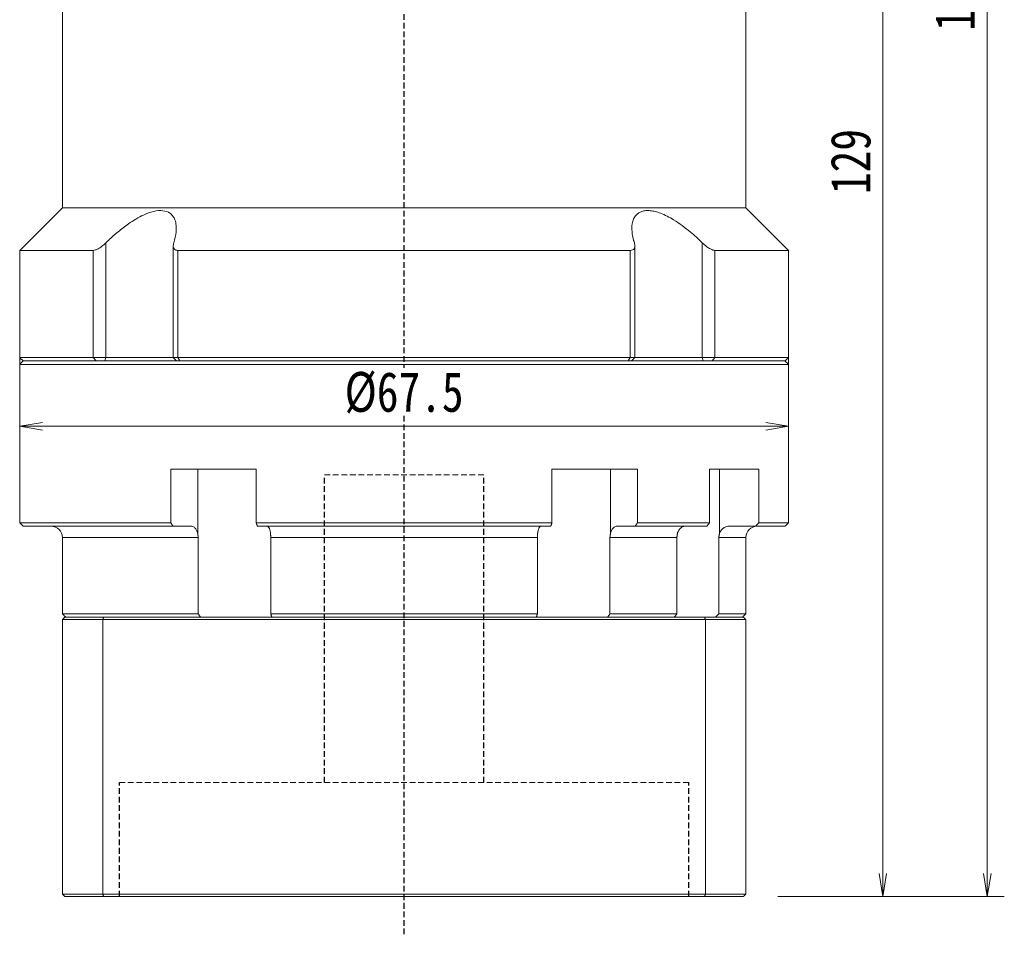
# Model space of a CAD drawing. Header units: millimetres. Extents: x -2 to 461, y 0 to 317.
# Tile 5 of 7: x 252 to 338, y 116 to 196. Entities that reach past the tile are written whole.
import ezdxf

# ---------------------------------------------------------------- set-up
doc = ezdxf.new("R2010")
doc.units = ezdxf.units.MM
doc.linetypes.add('DASHED', pattern=[0.75, 0.5, -0.25])
doc.layers.add('尺寸线层', color=3, linetype='Continuous', lineweight=18)
doc.styles.add('宋体', font='SimSun.ttf', dxfattribs={"width": 0.8})
doc.dimstyles.new('A水平标注$0', dxfattribs={"dimtxt": 3.5, "dimasz": 2, "dimexe": 1.5, "dimexo": 3, "dimgap": 1.1, "dimtad": 1, "dimtoh": 1, "dimdec": 4, "dimdsep": 46, "dimtxsty": '宋体', "dimblk": 'OPEN', "dimcen": 3, "dimclrd": 3, "dimclre": 3, "dimclrt": 6, "dimadec": 0, "dimazin": 0, "dimtm": 1e-09, "dimtfac": 1, "dimtdec": 4, "dimtix": 1, "dimtmove": 0, "dimatfit": 3, "dimldrblk": 'OPEN', "dimfxl": 0, "dimlwd": 13, "dimlwe": 13, "dimarcsym": 0})

# ---------------------------------------------------------------- blocks, each defined once
blk = doc.blocks.new('_Open')
at = {"color": 0, "linetype": 'ByBlock', "lineweight": -2}
for p, q in [((-1, 0.167), (0, 0)), ((-1, -0.167), (0, 0)), ((0, 0), (-1, 0))]:
    blk.add_line(p, q, dxfattribs=at)
blk = doc.blocks.new('*D27')
at = {"layer": 'Defpoints', "color": 0, "transparency": 16777216}
for p in [(320.95, 247.985), (315.25, 118.985), (327.483, 118.985)]:
    blk.add_point(p, dxfattribs=at)
at = {"layer": '尺寸线层', "color": 3, "lineweight": 13, "transparency": 16777216}
for p, q in [((323.95, 247.985), (328.983, 247.985)), ((327.483, 245.985), (327.483, 120.985)), ((318.25, 118.985), (328.983, 118.985))]:
    blk.add_line(p, q, dxfattribs=at)
at = {"layer": '尺寸线层', "color": 3, "lineweight": 13, "transparency": 16777216, "xscale": 2, "yscale": 2, "zscale": 2}
for p, rotation in [((327.483, 247.985), 90), ((327.483, 118.985), 270)]:
    blk.add_blockref('_Open', p, dxfattribs=dict(at, rotation=rotation))
at = {"layer": '尺寸线层', "color": 6, "transparency": 16777216, "insert": (324.672, 183.485), "char_height": 3.5, "attachment_point": 5, "rotation": 90, "style": '宋体', "bg_fill": 3, "box_fill_scale": 1.1, "bg_fill_color": 257, "bg_fill_transparency": 0}
blk.add_mtext('129', dxfattribs=at)
blk = doc.blocks.new('*D28')
at = {"layer": 'Defpoints', "color": 0, "transparency": 16777216}
for p in [(317.95, 280.485), (315.25, 118.985), (336.648, 118.985)]:
    blk.add_point(p, dxfattribs=at)
at = {"layer": '尺寸线层', "color": 3, "lineweight": 13, "transparency": 16777216}
for p, q in [((320.95, 280.485), (338.148, 280.485)), ((336.648, 278.485), (336.648, 120.985)), ((318.25, 118.985), (338.148, 118.985))]:
    blk.add_line(p, q, dxfattribs=at)
at = {"layer": '尺寸线层', "color": 3, "lineweight": 13, "transparency": 16777216, "xscale": 2, "yscale": 2, "zscale": 2}
for p, rotation in [((336.648, 280.485), 89.99999999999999), ((336.648, 118.985), 270)]:
    blk.add_blockref('_Open', p, dxfattribs=dict(at, rotation=rotation))
at = {"layer": '尺寸线层', "color": 6, "transparency": 16777216, "insert": (333.837, 199.735), "char_height": 3.5, "attachment_point": 5, "rotation": 90, "style": '宋体', "bg_fill": 3, "box_fill_scale": 1.1, "bg_fill_color": 257, "bg_fill_transparency": 0}
blk.add_mtext('161.5', dxfattribs=at)
blk = doc.blocks.new('*D36')
at = {"layer": 'Defpoints', "color": 0, "transparency": 16777216}
for p in [(251.7, 170.985), (319.2, 170.985), (251.7, 160.253)]:
    blk.add_point(p, dxfattribs=at)
at = {"layer": '尺寸线层', "color": 3, "lineweight": 13, "transparency": 16777216}
for p, q in [((251.7, 167.985), (251.7, 158.753)), ((319.2, 167.985), (319.2, 158.753)), ((317.2, 160.253), (253.7, 160.253))]:
    blk.add_line(p, q, dxfattribs=at)
at = {"layer": '尺寸线层', "color": 3, "lineweight": 13, "transparency": 16777216, "xscale": 2, "yscale": 2, "zscale": 2, "rotation": 180}
blk.add_blockref('_Open', (251.7, 160.253), dxfattribs=at)
at = {"layer": '尺寸线层', "color": 3, "lineweight": 13, "transparency": 16777216, "xscale": 2, "yscale": 2, "zscale": 2}
blk.add_blockref('_Open', (319.2, 160.253), dxfattribs=at)
at = {"layer": '尺寸线层', "color": 6, "transparency": 16777216, "insert": (285.45, 163.192), "char_height": 3.5, "attachment_point": 5, "style": '宋体', "bg_fill": 3, "box_fill_scale": 1.1, "bg_fill_color": 257, "bg_fill_transparency": 0}
blk.add_mtext('%%c67.5', dxfattribs=at)

msp = doc.modelspace()

# ---------------------------------------------------------------- linework, layer by layer
at = {"color": 1, "linetype": 'DASHED'}
msp.add_line((285.44999, 115.65975), (285.44999, 203.98467), dxfattribs=at)
at = {"color": 7, "linetype": 'Continuous', "lineweight": 15}
for p, q in [((259.26841, 166.28467), (259.26841, 176.35411)), ((311.63156, 176.35411), (311.63156, 166.28467)), ((258.15811, 175.68467), (251.69999, 175.68467)), ((258.15811, 175.68467), (258.15811, 166.28467)), ((305.30486, 175.68467), (265.59511, 175.68467)), ((265.59511, 166.28467), (265.59511, 175.68467)), ((305.30486, 175.68467), (305.30486, 166.28467)), ((312.74186, 166.28467), (312.74186, 175.68467)), ((258.15811, 166.28467), (251.69999, 166.28467)), ((251.99999, 165.98467), (258.40071, 165.98467)), ((285.44999, 165.98467), (251.99999, 165.98467)), ((259.26841, 166.28467), (258.15811, 166.28467)), ((258.40071, 165.98467), (258.15811, 166.28467)), ((259.17791, 165.98467), (259.26841, 166.28467)), ((265.18341, 166.28467), (259.26841, 166.28467)), ((265.59511, 166.28467), (265.18341, 166.28467)), ((305.30486, 166.28467), (265.59511, 166.28467)), ((265.7716, 165.98467), (265.59511, 166.28467)), ((265.7716, 165.98467), (305.12837, 165.98467)), ((305.30486, 166.28467), (305.12837, 165.98467)), ((305.71657, 166.28467), (305.30486, 166.28467)), ((311.63156, 166.28467), (305.71657, 166.28467)), ((311.63156, 166.28467), (311.72206, 165.98467)), ((312.74186, 166.28467), (311.63156, 166.28467)), ((312.74186, 166.28467), (312.49927, 165.98467)), ((251.69999, 165.68467), (285.44999, 165.68467)), ((264.9632, 156.48467), (264.9632, 151.78467)), ((264.9632, 156.48467), (272.46591, 156.48467)), ((267.32732, 156.48467), (267.32732, 150.86806)), ((272.46591, 151.78467), (272.46591, 156.48467)), ((298.43406, 156.48467), (298.43406, 151.78467)), ((298.43406, 156.48467), (305.93678, 156.48467)), ((303.57265, 156.48467), (303.57265, 150.86806)), ((305.93678, 151.78467), (305.93678, 156.48467)), ((312.27076, 156.48467), (312.27076, 151.78467)), ((313.14634, 156.48467), (313.14634, 150.86806)), ((264.9632, 151.78467), (251.69999, 151.78467)), ((251.99999, 151.48467), (265.15624, 151.48467)), ((265.15624, 151.48467), (266.73289, 151.48467)), ((298.43406, 151.78467), (272.46591, 151.78467)), ((272.56863, 151.48467), (298.33135, 151.48467)), ((304.16709, 151.48467), (305.74374, 151.48467)), ((305.74374, 151.48467), (312.0407, 151.48467)), ((312.27076, 151.78467), (305.93678, 151.78467)), ((255.44999, 150.48467), (267.37713, 150.48467)), ((267.37713, 150.48467), (267.37713, 143.78467)), ((273.74928, 150.48467), (297.15069, 150.48467)), ((273.74928, 143.78467), (273.74928, 150.48467)), ((297.15069, 150.48467), (297.15069, 143.78467)), ((303.52285, 143.78467), (303.52285, 150.48467)), ((303.52285, 150.48467), (309.39517, 150.48467)), ((309.39517, 150.48467), (309.39517, 143.78467)), ((313.07413, 143.78467), (313.07413, 150.48467)), ((267.37713, 143.78467), (255.44999, 143.78467)), ((297.15069, 143.78467), (273.74928, 143.78467)), ((309.39517, 143.78467), (303.52285, 143.78467)), ((255.44999, 143.28467), (258.99247, 143.28467)), ((255.44999, 143.28467), (255.44999, 119.18467)), ((259.06818, 143.48467), (255.64999, 143.48467)), ((258.99247, 143.28467), (311.9075, 143.28467)), ((258.99247, 143.28467), (258.99247, 119.18467)), ((311.8318, 143.48467), (259.06818, 143.48467)), ((311.9075, 143.28467), (311.9075, 119.18467)), ((258.99247, 119.18467), (255.44999, 119.18467)), ((255.64999, 118.98467), (259.06818, 118.98467)), ((311.9075, 119.18467), (258.99247, 119.18467)), ((259.06818, 118.98467), (311.8318, 118.98467))]:
    msp.add_line(p, q, dxfattribs=at)
at = {"color": 6, "linetype": 'DASHED', "lineweight": 15}
for p, q in [((278.44999, 155.98467), (292.44999, 155.98467)), ((260.44999, 128.98467), (310.44999, 128.98467))]:
    msp.add_line(p, q, dxfattribs=at)
at = {"color": 6, "linetype": 'DASHED'}
for p, q in [((278.44999, 128.98467), (278.44999, 155.98467)), ((292.44999, 128.98467), (292.44999, 155.98467)), ((260.44999, 118.98467), (260.44999, 128.98467)), ((310.44999, 118.98467), (310.44999, 128.98467))]:
    msp.add_line(p, q, dxfattribs=at)
at = {"color": 7, "linetype": 'Continuous', "lineweight": 15}
msp.add_arc((254.44999, 150.48467), 1, 0, 90, dxfattribs=at)
for points in [[(255.44999, 179.43467), (255.44999, 198.28467)], [(251.69999, 175.68467), (255.44999, 179.43467)], [(251.69999, 166.28467), (251.69999, 175.68467)], [(265.18341, 166.28467), (265.18341, 176.09487)], [(305.71657, 176.09275), (305.71657, 166.28467)], [(251.99999, 165.98467), (251.69999, 166.28467)], [(251.69999, 165.68467), (251.99999, 165.98467)], [(265.48341, 165.98467), (265.18341, 166.28467)], [(305.71657, 166.28467), (305.41657, 165.98467)], [(251.69999, 151.78467), (251.69999, 165.68467)], [(251.99999, 151.48467), (251.69999, 151.78467)], [(265.15624, 151.48467), (264.9632, 151.78467)], [(272.46591, 151.78467), (272.56863, 151.48467)], [(298.33135, 151.48467), (298.43406, 151.78467)], [(305.93678, 151.78467), (305.74374, 151.48467)], [(312.0407, 151.48467), (312.27076, 151.78467)], [(255.44999, 143.78467), (255.44999, 150.48467)], [(267.32732, 150.86806), (267.37713, 150.48467)], [(273.74928, 150.48467), (273.72383, 150.86806)], [(297.17614, 150.86806), (297.15069, 150.48467)], [(303.52285, 150.48467), (303.57265, 150.86806)], [(309.45331, 150.86806), (309.39517, 150.48467)], [(313.07413, 150.48467), (313.14634, 150.86806)], [(255.74999, 143.48467), (255.44999, 143.78467)], [(267.58487, 143.48467), (267.37713, 143.78467)], [(273.74928, 143.78467), (273.83515, 143.48467)], [(297.06482, 143.48467), (297.15069, 143.78467)], [(303.52285, 143.78467), (303.31511, 143.48467)], [(309.17608, 143.48467), (309.39517, 143.78467)], [(313.07413, 143.78467), (312.78468, 143.48467)], [(255.44999, 143.28467), (255.64999, 143.48467)], [(258.99247, 143.28467), (259.06818, 143.48467)], [(311.9075, 143.28467), (311.8318, 143.48467)], [(255.64999, 118.98467), (255.44999, 119.18467)], [(259.06818, 118.98467), (258.99247, 119.18467)], [(311.8318, 118.98467), (311.9075, 119.18467)]]:
    msp.add_open_spline(points, degree=1, dxfattribs=at)
for points, knots in [([(265.22999, 176.35411), (265.31631, 176.67881), (265.45717, 177.20862), (265.45738, 177.87839), (265.35786, 178.34371), (265.16478, 178.70396), (264.85222, 179.01755), (264.30789, 179.22427), (263.47944, 179.15489), (262.64581, 178.84927), (261.90033, 178.45189), (261.14544, 177.96294), (260.32828, 177.3337), (259.68287, 176.75796), (259.34192, 176.42574), (259.26841, 176.35411)], [0, 0, 0, 0, 1.11182372, 1.81420612, 2.51566033, 3.04483602, 3.57329486, 4.42953716, 5.28825035, 6.10443456, 6.713373, 7.32328678, 8.2077147, 9.09350394, 9.33698598, 9.33698598, 9.33698598, 9.33698598]), ([(311.63156, 176.35411), (311.46279, 176.51669), (311.1239, 176.84313), (310.53737, 177.35265), (309.87035, 177.87664), (309.1838, 178.34038), (308.53915, 178.70293), (307.99643, 178.94591), (307.49867, 179.10551), (307.06379, 179.18505), (306.66311, 179.19005), (306.32271, 179.12062), (306.04207, 178.98598), (305.78911, 178.77206), (305.58625, 178.45376), (305.44759, 177.96772), (305.43644, 177.33675), (305.54469, 176.76133), (305.64795, 176.42575), (305.66999, 176.35411)], [0, 0, 0, 0, 0.55390255, 1.11219241, 1.80637677, 2.51506714, 3.03717136, 3.57200964, 3.99551925, 4.43064956, 4.85454164, 5.29218289, 5.69654568, 6.11000127, 6.71052621, 7.32805336, 8.20046253, 9.09705721, 9.34037366, 9.34037366, 9.34037366, 9.34037366]), ([(259.26841, 176.35411), (259.14449, 176.24014), (258.93136, 176.0441), (258.60843, 175.83331), (258.34739, 175.70855), (258.22076, 175.69258), (258.15811, 175.68467)], [0, 0, 0, 0, 0.46169038, 0.7941049, 1.05906551, 1.31852152, 1.31852152, 1.31852152, 1.31852152]), ([(265.59511, 175.68467), (265.52665, 175.69168), (265.39001, 175.70566), (265.24595, 175.81952), (265.15744, 176.0284), (265.20305, 176.23318), (265.22999, 176.35411)], [0, 0, 0, 0, 0.171395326, 0.342031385, 0.579724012, 0.922519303, 0.922519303, 0.922519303, 0.922519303]), ([(305.66999, 176.35411), (305.69597, 176.24014), (305.74066, 176.0441), (305.66388, 175.83331), (305.52318, 175.70855), (305.37712, 175.69258), (305.30486, 175.68467)], [0, 0, 0, 0, 0.32309471, 0.555721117, 0.741142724, 0.922712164, 0.922712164, 0.922712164, 0.922712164]), ([(312.74186, 175.68467), (312.68312, 175.69168), (312.56589, 175.70566), (312.31624, 175.81952), (311.987, 176.0284), (311.76353, 176.23318), (311.63156, 176.35411)], [0, 0, 0, 0, 0.24497537, 0.48886552, 0.82859963, 1.31855699, 1.31855699, 1.31855699, 1.31855699]), ([(266.73289, 151.48467), (266.75752, 151.48332), (266.85426, 151.47801), (267.01994, 151.40051), (267.19874, 151.20199), (267.29025, 151.00089), (267.32313, 150.88308), (267.32732, 150.86806)], [0, 0, 0, 0, 0.089884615, 0.353044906, 0.616157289, 0.879026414, 0.917446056, 0.917446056, 0.917446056, 0.917446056]), ([(273.72383, 150.86806), (273.70561, 150.96758), (273.66912, 151.16679), (273.57548, 151.37598), (273.48383, 151.47357), (273.4265, 151.48191), (273.40754, 151.48467)], [0, 0, 0, 0, 0.209448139, 0.41923009, 0.629206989, 0.732971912, 0.732971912, 0.732971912, 0.732971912]), ([(297.49243, 151.48467), (297.47933, 151.48332), (297.42785, 151.47801), (297.33969, 151.40051), (297.24456, 151.20199), (297.19586, 151.00089), (297.17837, 150.88308), (297.17614, 150.86806)], [0, 0, 0, 0, 0.071830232, 0.282131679, 0.492394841, 0.702463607, 0.733166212, 0.733166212, 0.733166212, 0.733166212]), ([(303.57265, 150.86806), (303.58788, 150.91812), (303.61878, 151.01969), (303.68481, 151.15354), (303.76398, 151.27039), (303.85419, 151.36404), (303.95406, 151.43301), (304.05908, 151.47659), (304.13143, 151.482), (304.16709, 151.48467)], [0, 0, 0, 0, 0.129312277, 0.26236267, 0.391927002, 0.525242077, 0.654927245, 0.788365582, 0.918031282, 0.918031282, 0.918031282, 0.918031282]), ([(310.16173, 151.48467), (310.13236, 151.48337), (310.06046, 151.48018), (309.94656, 151.4492), (309.82577, 151.38902), (309.71347, 151.30196), (309.61485, 151.19269), (309.53117, 151.0621), (309.48069, 150.95045), (309.4583, 150.88308), (309.45331, 150.86806)], [0, 0, 0, 0, 0.09807966, 0.24010858, 0.38625761, 0.52825849, 0.67438467, 0.81625319, 0.9622461, 1.00416857, 1.00416857, 1.00416857, 1.00416857]), ([(313.14634, 150.86806), (313.19642, 150.96758), (313.29665, 151.16679), (313.55395, 151.37598), (313.80575, 151.47357), (313.96325, 151.48191), (314.01534, 151.48467)], [0, 0, 0, 0, 0.32309769, 0.64671032, 0.97062368, 1.13069293, 1.13069293, 1.13069293, 1.13069293])]:
    msp.add_open_spline(points, degree=3, knots=knots, dxfattribs=at)

# ---------------------------------------------------------------- dimensions: what is measured, and where the dimension line sits
at = {"layer": '尺寸线层'}
dim = msp.add_linear_dim(base=(327.48285, 118.98467), p1=(320.94999, 247.98467), p2=(315.24999, 118.98467), angle=270, dimstyle='A水平标注$0', dxfattribs=at)
dim.commit()
dim.dimension.update_dxf_attribs({"geometry": '*D27', "text_midpoint": (324.67196, 183.48467)})

# ---------------------------------------------------------------- next in the draw order: dimensions: what is measured, and where the dimension line sits
dim = msp.add_linear_dim(base=(336.64777, 118.98467), p1=(317.94999, 280.48467), p2=(315.24999, 118.98467), angle=270, dimstyle='A水平标注$0', dxfattribs=at)
dim.commit()
dim.dimension.update_dxf_attribs({"geometry": '*D28', "text_midpoint": (333.83688, 199.73467)})

# ---------------------------------------------------------------- next in the draw order: linework, layer by layer
at = {"color": 7, "linetype": 'Continuous', "lineweight": 15}
for p, q in [((315.44999, 179.43467), (255.44999, 179.43467)), ((319.19999, 175.68467), (312.74186, 175.68467)), ((318.89999, 165.98467), (285.44999, 165.98467)), ((312.49927, 165.98467), (318.89999, 165.98467)), ((319.19999, 166.28467), (312.74186, 166.28467)), ((285.44999, 165.68467), (319.19999, 165.68467)), ((312.27076, 156.48467), (316.60246, 156.48467)), ((316.60246, 151.78467), (316.60246, 156.48467)), ((314.01534, 151.48467), (316.32025, 151.48467)), ((316.32025, 151.48467), (318.89999, 151.48467)), ((319.19999, 151.78467), (316.60246, 151.78467)), ((313.07413, 150.48467), (315.44999, 150.48467)), ((315.44999, 143.78467), (313.07413, 143.78467)), ((315.24999, 143.48467), (311.8318, 143.48467)), ((311.9075, 143.28467), (315.44999, 143.28467)), ((315.44999, 143.28467), (315.44999, 119.18467)), ((311.8318, 118.98467), (315.24999, 118.98467)), ((315.44999, 119.18467), (311.9075, 119.18467))]:
    msp.add_line(p, q, dxfattribs=at)
msp.add_arc((316.44999, 150.48467), 1, 90, 180, dxfattribs=at)
for points in [[(315.44999, 198.28467), (315.44999, 179.43467)], [(315.44999, 179.43467), (319.19999, 175.68467)], [(319.19999, 175.68467), (319.19999, 166.28467)], [(319.19999, 166.28467), (318.89999, 165.98467)], [(318.89999, 165.98467), (319.19999, 165.68467)], [(319.19999, 165.68467), (319.19999, 151.78467)], [(316.60246, 151.78467), (316.32025, 151.48467)], [(319.19999, 151.78467), (318.89999, 151.48467)], [(315.44999, 150.48467), (315.44999, 143.78467)], [(315.44999, 143.78467), (315.14999, 143.48467)], [(315.24999, 143.48467), (315.44999, 143.28467)], [(315.44999, 119.18467), (315.24999, 118.98467)]]:
    msp.add_open_spline(points, degree=1, dxfattribs=at)

# ---------------------------------------------------------------- next in the draw order: dimensions: what is measured, and where the dimension line sits
at = {"layer": '尺寸线层'}
dim = msp.add_linear_dim(base=(251.69999, 160.25288), p1=(319.19999, 170.98467), p2=(251.69999, 170.98467), text='%%c<>', dimstyle='A水平标注$0', override={"dimblk": 'Open', "dimtfill": 1, "dimtfillclr": 256}, dxfattribs=at)
dim.commit()
dim.dimension.update_dxf_attribs({"geometry": '*D36', "text_midpoint": (285.44999, 163.19156)})

doc.saveas('drawing.dxf')
